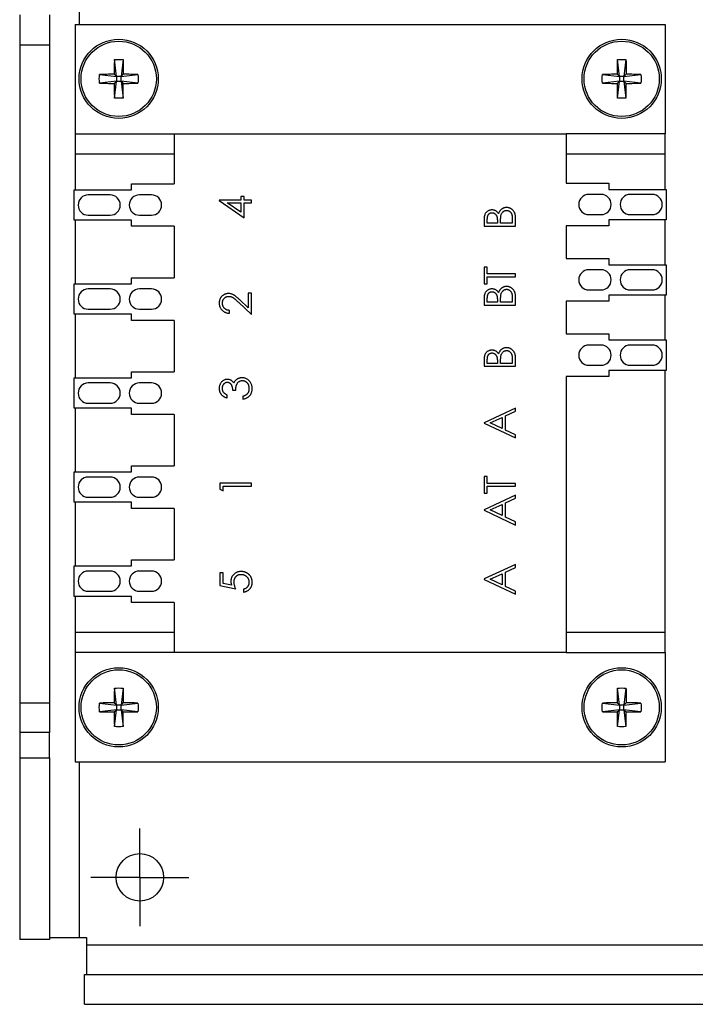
# Model space of a CAD drawing. Header units: inches. Extents: x 1 to 129, y 1 to 99.
# Tile 3 of 13: x 15.21 to 19.51, y 15.1 to 21.37. Entities that reach past the tile are written whole.
import ezdxf

# ---------------------------------------------------------------- set-up
doc = ezdxf.new("R2010")
doc.units = ezdxf.units.IN
doc.header["$LTSCALE"] = 4
doc.header["$MEASUREMENT"] = 0
doc.linetypes.add('CENTERX2', pattern=[0.8, 0.5, -0.1, 0.1, -0.1])
doc.layers.add('CENTER', color=40, linetype='CENTERX2')

# ---------------------------------------------------------------- blocks, each defined once
blk = doc.blocks.new('SW_CENTERMARKSYMBOL_3')
at = {"layer": 'CENTER', "color": 0}
for p, q in [((0, 0.16), (0, 0.3112)), ((0, 0), (0, 0.16)), ((-0.16, 0), (-0.3112, 0)), ((0, 0), (-0.16, 0)), ((0, 0), (0, -0.16)), ((0, 0), (0.16, 0)), ((0.16, 0), (0.3112, 0)), ((0, -0.16), (0, -0.3112))]:
    blk.add_line(p, q, dxfattribs=at)

msp = doc.modelspace()

# ---------------------------------------------------------------- linework, layer by layer
for p, q in [((15.5917, 22.9046), (15.5917, 21.3408)), ((15.2137, 21.4007), (15.2137, 21.2117)), ((15.4027, 21.4007), (15.4027, 21.2117)), ((15.5665, 21.3408), (19.3208, 21.3408)), ((15.5665, 21.3408), (15.5665, 20.6447)), ((19.3208, 21.3408), (19.3208, 20.6447)), ((15.2137, 21.2117), (15.4027, 21.2117)), ((15.2137, 21.2117), (15.2137, 17.0228)), ((15.4027, 21.2117), (15.4027, 17.0228)), ((15.829, 21.009), (15.8162, 21.1171)), ((15.8711, 21.1171), (15.8583, 21.009)), ((19.029, 21.009), (19.0162, 21.1171)), ((19.0711, 21.1171), (19.0583, 21.009)), ((15.721, 21.0218), (15.829, 21.009)), ((15.8146, 21.0235), (15.829, 21.009)), ((15.829, 21.009), (15.829, 20.9797)), ((15.8583, 21.009), (15.829, 21.009)), ((15.8583, 21.009), (15.8728, 21.0235)), ((15.8583, 21.009), (15.9664, 21.0218)), ((15.8583, 20.9797), (15.8583, 21.009)), ((18.921, 21.0218), (19.029, 21.009)), ((19.0146, 21.0235), (19.029, 21.009)), ((19.029, 21.009), (19.029, 20.9797)), ((19.0583, 21.009), (19.029, 21.009)), ((19.0583, 21.009), (19.0728, 21.0235)), ((19.0583, 21.009), (19.1664, 21.0218)), ((19.0583, 20.9797), (19.0583, 21.009)), ((15.829, 20.9797), (15.721, 20.9669)), ((15.8146, 20.9653), (15.829, 20.9797)), ((15.8162, 20.8717), (15.829, 20.9797)), ((15.829, 20.9797), (15.8583, 20.9797)), ((15.8583, 20.9797), (15.8728, 20.9653)), ((15.9664, 20.9669), (15.8583, 20.9797)), ((15.8583, 20.9797), (15.8711, 20.8717)), ((19.029, 20.9797), (18.921, 20.9669)), ((19.0146, 20.9653), (19.029, 20.9797)), ((19.0162, 20.8717), (19.029, 20.9797)), ((19.029, 20.9797), (19.0583, 20.9797)), ((19.0583, 20.9797), (19.0728, 20.9653)), ((19.1664, 20.9669), (19.0583, 20.9797)), ((19.0583, 20.9797), (19.0711, 20.8717)), ((15.5665, 20.6447), (15.5665, 20.5156)), ((15.5665, 20.6447), (16.1964, 20.6447)), ((16.1964, 20.6447), (16.1964, 20.5156)), ((16.1964, 20.6447), (18.6909, 20.6447)), ((18.6909, 20.6447), (18.6909, 20.5156)), ((19.3208, 20.6447), (18.6909, 20.6447)), ((19.3208, 20.5156), (19.3208, 20.6447)), ((16.1964, 20.5156), (15.5665, 20.5156)), ((15.5665, 20.5156), (15.5665, 20.2879)), ((16.1964, 20.5156), (16.1964, 20.3266)), ((19.3208, 20.5156), (18.6909, 20.5156)), ((18.6909, 20.5156), (18.6909, 20.3298)), ((19.3208, 20.291), (19.3208, 20.5156)), ((15.9256, 20.2879), (15.9256, 20.3266)), ((15.9256, 20.3266), (16.1964, 20.3266)), ((18.6909, 20.3298), (18.9618, 20.3298)), ((18.9618, 20.3298), (18.9618, 20.291)), ((15.5607, 20.0945), (15.5607, 20.2879)), ((15.5607, 20.2879), (15.9256, 20.2879)), ((15.7891, 20.2556), (15.6499, 20.2556)), ((16.0525, 20.2556), (15.975, 20.2556)), ((16.6213, 20.2459), (16.6213, 20.2229)), ((16.6419, 20.2459), (16.6213, 20.2459)), ((16.6419, 20.2229), (16.6419, 20.2459)), ((18.9123, 20.2587), (18.8349, 20.2587)), ((18.9618, 20.291), (19.3266, 20.291)), ((19.2374, 20.2587), (19.0982, 20.2587)), ((19.3266, 20.291), (19.3266, 20.0977)), ((16.4829, 20.2229), (16.4829, 20.2192)), ((16.6213, 20.2229), (16.4829, 20.2229)), ((16.4829, 20.2192), (16.6419, 20.11)), ((16.6213, 20.1453), (16.5345, 20.2049)), ((16.5345, 20.2049), (16.6213, 20.2049)), ((16.6213, 20.2049), (16.6213, 20.1453)), ((16.688, 20.2229), (16.6419, 20.2229)), ((16.6419, 20.11), (16.6419, 20.2049)), ((16.6419, 20.2049), (16.688, 20.2049)), ((16.688, 20.2049), (16.688, 20.2229)), ((15.6499, 20.1268), (15.7891, 20.1268)), ((15.975, 20.1268), (16.0525, 20.1268)), ((18.8349, 20.13), (18.9123, 20.13)), ((19.0982, 20.13), (19.2374, 20.13)), ((15.9256, 20.0945), (15.5607, 20.0945)), ((15.5665, 20.0945), (15.5665, 19.6895)), ((15.9256, 20.0558), (15.9256, 20.0945)), ((16.1964, 20.0558), (15.9256, 20.0558)), ((16.1964, 20.0558), (16.1964, 19.7282)), ((18.1683, 20.0965), (18.1683, 20.0575)), ((18.1683, 20.0575), (18.3683, 20.0575)), ((18.1888, 20.0754), (18.1888, 20.0998)), ((18.2529, 20.0754), (18.1888, 20.0754)), ((18.2529, 20.0875), (18.2529, 20.0754)), ((18.2734, 20.0754), (18.2734, 20.0873)), ((18.3478, 20.0754), (18.2734, 20.0754)), ((18.3478, 20.101), (18.3478, 20.0754)), ((18.3683, 20.0575), (18.3683, 20.1116)), ((18.6909, 20.0589), (18.6909, 19.8504)), ((18.9618, 20.0589), (18.6909, 20.0589)), ((18.9618, 20.0977), (18.9618, 20.0589)), ((19.3266, 20.0977), (18.9618, 20.0977)), ((19.3208, 19.8117), (19.3208, 20.0977)), ((18.6909, 19.8504), (18.9618, 19.8504)), ((18.9618, 19.8504), (18.9618, 19.8117)), ((18.9618, 19.8117), (19.3266, 19.8117)), ((19.3266, 19.8117), (19.3266, 19.6183)), ((18.1683, 19.796), (18.1683, 19.6908)), ((18.1888, 19.796), (18.1683, 19.796)), ((18.1888, 19.7524), (18.1888, 19.796)), ((18.3683, 19.7524), (18.1888, 19.7524)), ((18.3683, 19.7344), (18.3683, 19.7524)), ((18.9123, 19.7794), (18.8349, 19.7794)), ((19.2374, 19.7794), (19.0982, 19.7794)), ((15.5607, 19.4961), (15.5607, 19.6895)), ((15.5607, 19.6895), (15.9256, 19.6895)), ((15.9256, 19.6895), (15.9256, 19.7282)), ((15.9256, 19.7282), (16.1964, 19.7282)), ((18.1683, 19.6908), (18.1888, 19.6908)), ((18.1888, 19.6908), (18.1888, 19.7344)), ((18.1888, 19.7344), (18.3683, 19.7344)), ((15.7891, 19.6572), (15.6499, 19.6572)), ((16.0525, 19.6572), (15.975, 19.6572)), ((16.6675, 19.6305), (16.6675, 19.5375)), ((16.688, 19.6305), (16.6675, 19.6305)), ((16.688, 19.4947), (16.688, 19.6305)), ((18.8349, 19.6506), (18.9123, 19.6506)), ((18.9618, 19.6183), (18.9618, 19.5796)), ((19.3266, 19.6183), (18.9618, 19.6183)), ((19.0982, 19.6506), (19.2374, 19.6506)), ((19.3208, 19.3323), (19.3208, 19.6183)), ((16.6052, 19.5722), (16.688, 19.4947)), ((16.6675, 19.5375), (16.6141, 19.5875)), ((18.1683, 19.594), (18.1683, 19.5549)), ((18.1683, 19.5549), (18.3683, 19.5549)), ((18.1888, 19.5729), (18.1888, 19.5972)), ((18.2529, 19.5729), (18.1888, 19.5729)), ((18.2529, 19.5849), (18.2529, 19.5729)), ((18.2734, 19.5729), (18.2734, 19.5848)), ((18.3478, 19.5729), (18.2734, 19.5729)), ((18.3478, 19.5984), (18.3478, 19.5729)), ((18.3683, 19.5549), (18.3683, 19.609)), ((18.6909, 19.5796), (18.6909, 19.371)), ((18.9618, 19.5796), (18.6909, 19.5796)), ((15.9256, 19.4961), (15.5607, 19.4961)), ((15.5665, 19.4961), (15.5665, 19.091)), ((15.6499, 19.5284), (15.7891, 19.5284)), ((15.9256, 19.4573), (15.9256, 19.4961)), ((15.975, 19.5284), (16.0525, 19.5284)), ((16.5496, 19.5023), (16.5496, 19.5203)), ((16.1964, 19.4573), (15.9256, 19.4573)), ((16.1964, 19.4573), (16.1964, 19.1298)), ((18.6909, 19.371), (18.9618, 19.371)), ((18.9618, 19.371), (18.9618, 19.3323)), ((18.9123, 19.3), (18.8349, 19.3)), ((18.9618, 19.3323), (19.3266, 19.3323)), ((19.2374, 19.3), (19.0982, 19.3)), ((19.3266, 19.3323), (19.3266, 19.1389)), ((18.1683, 19.2042), (18.1683, 19.1652)), ((18.1888, 19.1831), (18.1888, 19.2075)), ((18.2529, 19.1831), (18.1888, 19.1831)), ((18.2529, 19.1952), (18.2529, 19.1831)), ((18.2734, 19.1831), (18.2734, 19.195)), ((18.3478, 19.1831), (18.2734, 19.1831)), ((18.3478, 19.2087), (18.3478, 19.1831)), ((18.3683, 19.1652), (18.3683, 19.2193)), ((15.9256, 19.091), (15.9256, 19.1298)), ((15.9256, 19.1298), (16.1964, 19.1298)), ((18.1683, 19.1652), (18.3683, 19.1652)), ((18.8349, 19.1712), (18.9123, 19.1712)), ((18.9618, 19.1389), (18.9618, 19.1002)), ((19.3266, 19.1389), (18.9618, 19.1389)), ((19.0982, 19.1712), (19.2374, 19.1712)), ((19.3208, 17.4731), (19.3208, 19.1389)), ((15.5607, 18.8977), (15.5607, 19.091)), ((15.5607, 19.091), (15.9256, 19.091)), ((15.7891, 19.0587), (15.6499, 19.0587)), ((16.0525, 19.0587), (15.975, 19.0587)), ((18.6909, 19.1002), (18.6909, 17.4731)), ((18.9618, 19.1002), (18.6909, 19.1002)), ((16.5675, 19.0126), (16.588, 19.0126)), ((15.6499, 18.93), (15.7891, 18.93)), ((15.975, 18.93), (16.0525, 18.93)), ((16.5342, 18.9639), (16.5342, 18.9818)), ((16.6342, 18.9741), (16.6342, 18.9562)), ((15.9256, 18.8977), (15.5607, 18.8977)), ((15.5665, 18.8977), (15.5665, 18.4926)), ((15.9256, 18.8589), (15.9256, 18.8977)), ((18.3683, 18.8985), (18.1683, 18.8062)), ((18.3042, 18.8494), (18.3683, 18.879)), ((18.3683, 18.879), (18.3683, 18.8985)), ((16.1964, 18.8589), (15.9256, 18.8589)), ((16.1964, 18.8589), (16.1964, 18.5314)), ((18.1683, 18.8062), (18.1683, 18.8036)), ((18.1683, 18.8036), (18.3683, 18.7088)), ((18.2073, 18.8047), (18.2837, 18.84)), ((18.2837, 18.7685), (18.2073, 18.8047)), ((18.2837, 18.84), (18.2837, 18.7685)), ((18.3042, 18.7588), (18.3042, 18.8494)), ((18.3683, 18.7284), (18.3042, 18.7588)), ((18.3683, 18.7088), (18.3683, 18.7284)), ((15.5607, 18.2992), (15.5607, 18.4926)), ((15.5607, 18.4926), (15.9256, 18.4926)), ((15.9256, 18.4926), (15.9256, 18.5314)), ((15.9256, 18.5314), (16.1964, 18.5314)), ((15.7891, 18.4603), (15.6499, 18.4603)), ((16.0525, 18.4603), (15.975, 18.4603)), ((18.1683, 18.4626), (18.1683, 18.3575)), ((18.1888, 18.4626), (18.1683, 18.4626)), ((18.1888, 18.419), (18.1888, 18.4626)), ((16.488, 18.4203), (16.488, 18.3833)), ((16.688, 18.4203), (16.488, 18.4203)), ((16.488, 18.3833), (16.5085, 18.3716)), ((16.5085, 18.3716), (16.5085, 18.4023)), ((16.5085, 18.4023), (16.688, 18.4023)), ((16.688, 18.4023), (16.688, 18.4203)), ((18.3683, 18.419), (18.1888, 18.419)), ((18.1888, 18.3575), (18.1888, 18.4011)), ((18.1888, 18.4011), (18.3683, 18.4011)), ((18.3683, 18.4011), (18.3683, 18.419)), ((15.9256, 18.2992), (15.5607, 18.2992)), ((15.5665, 18.2992), (15.5665, 17.8942)), ((15.6499, 18.3316), (15.7891, 18.3316)), ((15.9256, 18.2605), (15.9256, 18.2992)), ((15.975, 18.3316), (16.0525, 18.3316)), ((18.1683, 18.3575), (18.1888, 18.3575)), ((18.3683, 18.3447), (18.1683, 18.2524)), ((18.3042, 18.2956), (18.3683, 18.3252)), ((18.3683, 18.3252), (18.3683, 18.3447)), ((16.1964, 18.2605), (15.9256, 18.2605)), ((16.1964, 18.2605), (16.1964, 17.9329)), ((18.1683, 18.2524), (18.1683, 18.2498)), ((18.1683, 18.2498), (18.3683, 18.1549)), ((18.2073, 18.2509), (18.2837, 18.2861)), ((18.2837, 18.2147), (18.2073, 18.2509)), ((18.2837, 18.2861), (18.2837, 18.2147)), ((18.3042, 18.2049), (18.3042, 18.2956)), ((18.3683, 18.1745), (18.3042, 18.2049)), ((18.3683, 18.1549), (18.3683, 18.1745)), ((15.9256, 17.8942), (15.9256, 17.9329)), ((15.9256, 17.9329), (16.1964, 17.9329)), ((15.5607, 17.7008), (15.5607, 17.8942)), ((15.5607, 17.8942), (15.9256, 17.8942)), ((15.7891, 17.8619), (15.6499, 17.8619)), ((16.0525, 17.8619), (15.975, 17.8619)), ((18.3683, 17.9036), (18.1683, 17.8113)), ((18.3042, 17.8546), (18.3683, 17.8841)), ((18.3683, 17.8841), (18.3683, 17.9036)), ((16.488, 17.8511), (16.488, 17.769)), ((16.5085, 17.8511), (16.488, 17.8511)), ((16.5085, 17.783), (16.5085, 17.8511)), ((18.1683, 17.8113), (18.1683, 17.8088)), ((18.1683, 17.8088), (18.3683, 17.7139)), ((18.2073, 17.8099), (18.2837, 17.8451)), ((18.2837, 17.7736), (18.2073, 17.8099)), ((18.2837, 17.8451), (18.2837, 17.7736)), ((18.3042, 17.7639), (18.3042, 17.8546)), ((16.488, 17.769), (16.588, 17.7485)), ((16.5611, 17.7723), (16.5085, 17.783)), ((16.6367, 17.7459), (16.6367, 17.728)), ((18.3683, 17.7335), (18.3042, 17.7639)), ((18.3683, 17.7139), (18.3683, 17.7335)), ((15.9256, 17.7008), (15.5607, 17.7008)), ((15.5665, 17.7008), (15.5665, 17.4731)), ((15.6499, 17.7331), (15.7891, 17.7331)), ((15.9256, 17.6621), (15.9256, 17.7008)), ((15.975, 17.7331), (16.0525, 17.7331)), ((16.1964, 17.6621), (15.9256, 17.6621)), ((16.1964, 17.6621), (16.1964, 17.4731)), ((15.5665, 17.4731), (15.5665, 17.344)), ((15.5665, 17.4731), (16.1964, 17.4731)), ((16.1964, 17.4731), (16.1964, 17.344)), ((18.6909, 17.4731), (18.6909, 17.344)), ((18.6909, 17.4731), (19.3208, 17.4731)), ((19.3208, 17.344), (19.3208, 17.4731)), ((16.1964, 17.344), (15.5665, 17.344)), ((15.5665, 17.344), (15.5665, 16.6479)), ((18.6909, 17.344), (16.1964, 17.344)), ((18.6909, 17.344), (19.3208, 17.344)), ((19.3208, 17.344), (19.3208, 16.6479)), ((15.829, 17.009), (15.8162, 17.1171)), ((15.8711, 17.1171), (15.8583, 17.009)), ((19.029, 17.009), (19.0162, 17.1171)), ((19.0711, 17.1171), (19.0583, 17.009)), ((15.2137, 17.0228), (15.4027, 17.0228)), ((15.2137, 17.0228), (15.2137, 16.8338)), ((15.4027, 17.0228), (15.4027, 16.8338)), ((15.721, 17.0218), (15.829, 17.009)), ((15.8146, 17.0235), (15.829, 17.009)), ((15.829, 17.009), (15.829, 16.9797)), ((15.8583, 17.009), (15.829, 17.009)), ((15.8583, 17.009), (15.8728, 17.0235)), ((15.8583, 17.009), (15.9664, 17.0218)), ((15.8583, 16.9797), (15.8583, 17.009)), ((18.921, 17.0218), (19.029, 17.009)), ((19.0146, 17.0235), (19.029, 17.009)), ((19.029, 17.009), (19.029, 16.9797)), ((19.0583, 17.009), (19.029, 17.009)), ((19.0583, 17.009), (19.0728, 17.0235)), ((19.0583, 17.009), (19.1664, 17.0218)), ((19.0583, 16.9797), (19.0583, 17.009)), ((15.829, 16.9797), (15.721, 16.9669)), ((15.8146, 16.9653), (15.829, 16.9797)), ((15.8162, 16.8717), (15.829, 16.9797)), ((15.829, 16.9797), (15.8583, 16.9797)), ((15.8583, 16.9797), (15.8728, 16.9653)), ((15.9664, 16.9669), (15.8583, 16.9797)), ((15.8583, 16.9797), (15.8711, 16.8717)), ((19.029, 16.9797), (18.921, 16.9669)), ((19.0146, 16.9653), (19.029, 16.9797)), ((19.0162, 16.8717), (19.029, 16.9797)), ((19.029, 16.9797), (19.0583, 16.9797)), ((19.0583, 16.9797), (19.0728, 16.9653)), ((19.1664, 16.9669), (19.0583, 16.9797)), ((19.0583, 16.9797), (19.0711, 16.8717)), ((15.4027, 16.8338), (15.2137, 16.8338)), ((15.2137, 16.8338), (15.2137, 16.6738)), ((15.4027, 16.6738), (15.4027, 16.8338)), ((15.2137, 16.6738), (15.2137, 15.5163)), ((15.2137, 16.6738), (15.4027, 16.6738)), ((15.4027, 16.6738), (15.4027, 15.5163)), ((15.5665, 16.6479), (19.3208, 16.6479)), ((15.5917, 16.6479), (15.5917, 15.5298)), ((15.4027, 15.5163), (15.2137, 15.5163)), ((15.4027, 15.5298), (15.5917, 15.5298)), ((15.5917, 15.5298), (15.6389, 15.5298)), ((15.6389, 15.5298), (15.6389, 15.4825)), ((15.6389, 15.4825), (15.6389, 15.2936)), ((15.6389, 15.4825), (26.4137, 15.4825)), ((15.6254, 15.1046), (15.6254, 15.2936)), ((15.6254, 15.2936), (26.4137, 15.2936)), ((15.6254, 15.1046), (26.4137, 15.1046))]:
    msp.add_line(p, q)
for centre, radius in [((15.8437, 20.9944), 0.252), ((19.0437, 20.9944), 0.252), ((15.8437, 20.9944), 0.2394), ((19.0437, 20.9944), 0.2394), ((15.8437, 16.9944), 0.252), ((15.8437, 16.9944), 0.2394), ((19.0437, 16.9944), 0.252), ((19.0437, 16.9944), 0.2394), ((15.9779, 15.9125), 0.1512)]:
    msp.add_circle(centre, radius)
for centre, start, end in [((15.6499, 20.1912), 90, 270), ((15.7891, 20.1912), 270, 90), ((15.975, 20.1912), 90, 270), ((16.0525, 20.1912), 270, 90), ((18.8349, 20.1944), 90, 270), ((18.9123, 20.1944), 270, 90), ((19.0982, 20.1944), 90, 270), ((19.2374, 20.1944), 270, 90), ((18.8349, 19.715), 90, 270), ((18.9123, 19.715), 270, 90), ((19.0982, 19.715), 90, 270), ((19.2374, 19.715), 270, 90), ((15.6499, 19.5928), 90, 270), ((15.7891, 19.5928), 270, 90), ((15.975, 19.5928), 90, 270), ((16.0525, 19.5928), 270, 90), ((18.8349, 19.2356), 90, 270), ((18.9123, 19.2356), 270, 90), ((19.0982, 19.2356), 90, 270), ((19.2374, 19.2356), 270, 90), ((15.6499, 18.9944), 90, 270), ((15.7891, 18.9944), 270, 90), ((15.975, 18.9944), 90, 270), ((16.0525, 18.9944), 270, 90), ((15.6499, 18.3959), 90, 270), ((15.7891, 18.3959), 270, 90), ((15.975, 18.3959), 90, 270), ((16.0525, 18.3959), 270, 90), ((15.6499, 17.7975), 90, 270), ((15.7891, 17.7975), 270, 90), ((15.975, 17.7975), 90, 270), ((16.0525, 17.7975), 270, 90)]:
    msp.add_arc(centre, 0.0644, start, end)
for points in [[(15.8162, 21.1171), (15.8153, 21.0865), (15.8148, 21.0553), (15.8146, 21.0235)], [(15.8162, 21.1171), (15.8345, 21.1179), (15.8528, 21.1179), (15.8711, 21.1171)], [(15.8711, 21.1171), (15.872, 21.0865), (15.8725, 21.0553), (15.8728, 21.0235)], [(19.0162, 21.1171), (19.0153, 21.0865), (19.0148, 21.0553), (19.0146, 21.0235)], [(19.0162, 21.1171), (19.0345, 21.1179), (19.0528, 21.1179), (19.0711, 21.1171)], [(19.0711, 21.1171), (19.072, 21.0865), (19.0725, 21.0553), (19.0728, 21.0235)], [(15.721, 20.9669), (15.7201, 20.9852), (15.7201, 21.0035), (15.721, 21.0218)], [(15.8146, 21.0235), (15.7827, 21.0232), (15.7515, 21.0227), (15.721, 21.0218)], [(15.9664, 21.0218), (15.9359, 21.0227), (15.9047, 21.0232), (15.8728, 21.0235)], [(15.9664, 21.0218), (15.9672, 21.0035), (15.9672, 20.9852), (15.9664, 20.9669)], [(18.921, 20.9669), (18.9201, 20.9852), (18.9201, 21.0035), (18.921, 21.0218)], [(19.0146, 21.0235), (18.9827, 21.0232), (18.9515, 21.0227), (18.921, 21.0218)], [(19.1664, 21.0218), (19.1359, 21.0227), (19.1047, 21.0232), (19.0728, 21.0235)], [(19.1664, 21.0218), (19.1672, 21.0035), (19.1672, 20.9852), (19.1664, 20.9669)], [(15.721, 20.9669), (15.7515, 20.966), (15.7827, 20.9655), (15.8146, 20.9653)], [(15.8146, 20.9653), (15.8148, 20.9334), (15.8153, 20.9022), (15.8162, 20.8717)], [(15.8711, 20.8717), (15.872, 20.9022), (15.8725, 20.9334), (15.8728, 20.9653)], [(15.8728, 20.9653), (15.9047, 20.9655), (15.9359, 20.966), (15.9664, 20.9669)], [(18.921, 20.9669), (18.9515, 20.966), (18.9827, 20.9655), (19.0146, 20.9653)], [(19.0146, 20.9653), (19.0148, 20.9334), (19.0153, 20.9022), (19.0162, 20.8717)], [(19.0711, 20.8717), (19.072, 20.9022), (19.0725, 20.9334), (19.0728, 20.9653)], [(19.0728, 20.9653), (19.1047, 20.9655), (19.1359, 20.966), (19.1664, 20.9669)], [(15.8711, 20.8717), (15.8528, 20.8708), (15.8345, 20.8708), (15.8162, 20.8717)], [(19.0711, 20.8717), (19.0528, 20.8708), (19.0345, 20.8708), (19.0162, 20.8717)], [(15.8162, 17.1171), (15.8153, 17.0865), (15.8148, 17.0553), (15.8146, 17.0235)], [(15.8162, 17.1171), (15.8345, 17.1179), (15.8528, 17.1179), (15.8711, 17.1171)], [(15.8711, 17.1171), (15.872, 17.0865), (15.8725, 17.0553), (15.8728, 17.0235)], [(19.0162, 17.1171), (19.0153, 17.0865), (19.0148, 17.0553), (19.0146, 17.0235)], [(19.0162, 17.1171), (19.0345, 17.1179), (19.0528, 17.1179), (19.0711, 17.1171)], [(19.0711, 17.1171), (19.072, 17.0865), (19.0725, 17.0553), (19.0728, 17.0235)], [(15.721, 16.9669), (15.7201, 16.9852), (15.7201, 17.0035), (15.721, 17.0218)], [(15.8146, 17.0235), (15.7827, 17.0232), (15.7515, 17.0227), (15.721, 17.0218)], [(15.9664, 17.0218), (15.9359, 17.0227), (15.9047, 17.0232), (15.8728, 17.0235)], [(15.9664, 17.0218), (15.9672, 17.0035), (15.9672, 16.9852), (15.9664, 16.9669)], [(18.921, 16.9669), (18.9201, 16.9852), (18.9201, 17.0035), (18.921, 17.0218)], [(19.0146, 17.0235), (18.9827, 17.0232), (18.9515, 17.0227), (18.921, 17.0218)], [(19.1664, 17.0218), (19.1359, 17.0227), (19.1047, 17.0232), (19.0728, 17.0235)], [(19.1664, 17.0218), (19.1672, 17.0035), (19.1672, 16.9852), (19.1664, 16.9669)], [(15.721, 16.9669), (15.7515, 16.966), (15.7827, 16.9655), (15.8146, 16.9653)], [(15.8146, 16.9653), (15.8148, 16.9334), (15.8153, 16.9022), (15.8162, 16.8717)], [(15.8711, 16.8717), (15.872, 16.9022), (15.8725, 16.9334), (15.8728, 16.9653)], [(15.8728, 16.9653), (15.9047, 16.9655), (15.9359, 16.966), (15.9664, 16.9669)], [(18.921, 16.9669), (18.9515, 16.966), (18.9827, 16.9655), (19.0146, 16.9653)], [(19.0146, 16.9653), (19.0148, 16.9334), (19.0153, 16.9022), (19.0162, 16.8717)], [(19.0711, 16.8717), (19.072, 16.9022), (19.0725, 16.9334), (19.0728, 16.9653)], [(19.0728, 16.9653), (19.1047, 16.9655), (19.1359, 16.966), (19.1664, 16.9669)], [(15.8711, 16.8717), (15.8528, 16.8708), (15.8345, 16.8708), (15.8162, 16.8717)], [(19.0711, 16.8717), (19.0528, 16.8708), (19.0345, 16.8708), (19.0162, 16.8717)]]:
    msp.add_open_spline(points, degree=3)
for points, knots in [([(18.2178, 20.1601), (18.2155, 20.16), (18.2108, 20.1598), (18.204, 20.1584), (18.1975, 20.1561), (18.1915, 20.1529), (18.186, 20.1489), (18.1811, 20.1442), (18.1771, 20.1388), (18.1744, 20.1337), (18.1726, 20.1293), (18.1714, 20.1257), (18.1705, 20.1216), (18.1697, 20.1173), (18.169, 20.1126), (18.1686, 20.1075), (18.1683, 20.1021), (18.1683, 20.0984), (18.1683, 20.0965)], [0, 0, 0, 0, 0.077182, 0.152719, 0.226646, 0.301825, 0.376416, 0.449465, 0.522032, 0.596644, 0.635901, 0.678121, 0.723132, 0.771635, 0.82332, 0.878677, 0.937406, 1, 1, 1, 1]), ([(18.1888, 20.0998), (18.1888, 20.1016), (18.1889, 20.105), (18.1892, 20.11), (18.1899, 20.1146), (18.1907, 20.1188), (18.1918, 20.1226), (18.1931, 20.1261), (18.1947, 20.1292), (18.1966, 20.132), (18.1986, 20.1344), (18.2009, 20.1365), (18.2033, 20.1382), (18.2059, 20.1397), (18.2088, 20.1407), (18.2117, 20.1415), (18.2149, 20.142), (18.2171, 20.1421), (18.2182, 20.1421)], [0, 0, 0, 0, 0.09126, 0.176546, 0.255515, 0.32897, 0.397569, 0.460759, 0.520282, 0.5766, 0.630098, 0.682521, 0.733159, 0.78413, 0.835598, 0.888182, 0.942997, 1, 1, 1, 1]), ([(18.2604, 20.1369), (18.2592, 20.1387), (18.2568, 20.1423), (18.2526, 20.1471), (18.2478, 20.151), (18.2425, 20.1543), (18.2368, 20.1569), (18.2307, 20.1587), (18.2244, 20.1599), (18.22, 20.16), (18.2178, 20.1601)], [0, 0, 0, 0, 0.128234, 0.252451, 0.374261, 0.496377, 0.619448, 0.743419, 0.869431, 1, 1, 1, 1]), ([(18.2182, 20.1421), (18.2199, 20.1421), (18.2232, 20.1419), (18.228, 20.1407), (18.2326, 20.1388), (18.2369, 20.1361), (18.2408, 20.1329), (18.2441, 20.129), (18.247, 20.1246), (18.2488, 20.1205), (18.25, 20.1169), (18.2507, 20.1137), (18.2514, 20.1102), (18.252, 20.1064), (18.2523, 20.1022), (18.2527, 20.0976), (18.2528, 20.0927), (18.2529, 20.0893), (18.2529, 20.0875)], [0, 0, 0, 0, 0.068636, 0.135185, 0.202717, 0.27157, 0.341133, 0.410222, 0.481168, 0.55446, 0.594294, 0.638261, 0.68681, 0.7394, 0.797711, 0.8603, 0.927699, 1, 1, 1, 1]), ([(18.3115, 20.1754), (18.3096, 20.1754), (18.3058, 20.1753), (18.3002, 20.1745), (18.2949, 20.1731), (18.2898, 20.1712), (18.285, 20.1688), (18.2805, 20.1661), (18.2764, 20.1628), (18.2726, 20.1591), (18.2691, 20.1547), (18.2659, 20.1495), (18.2629, 20.1436), (18.2613, 20.1392), (18.2604, 20.1369)], [0, 0, 0, 0, 0.083354, 0.165113, 0.244471, 0.323858, 0.401709, 0.478603, 0.553616, 0.629777, 0.7097, 0.797086, 0.893943, 1, 1, 1, 1]), ([(18.2734, 20.0873), (18.2734, 20.0895), (18.2734, 20.0936), (18.2736, 20.0995), (18.2737, 20.105), (18.274, 20.1099), (18.2743, 20.1143), (18.2747, 20.1182), (18.2751, 20.1217), (18.2756, 20.1238), (18.2758, 20.1248)], [0, 0, 0, 0, 0.170715, 0.328655, 0.473823, 0.605269, 0.722943, 0.828047, 0.920694, 1, 1, 1, 1]), ([(18.2758, 20.1248), (18.2764, 20.1272), (18.2777, 20.1319), (18.2807, 20.1384), (18.2844, 20.1441), (18.2881, 20.1481), (18.2914, 20.1508), (18.294, 20.1526), (18.2966, 20.1541), (18.2994, 20.1554), (18.3023, 20.1563), (18.3053, 20.157), (18.3084, 20.1574), (18.3105, 20.1575), (18.3115, 20.1575)], [0, 0, 0, 0, 0.143309, 0.277421, 0.405171, 0.529268, 0.589902, 0.649129, 0.707867, 0.764857, 0.822497, 0.880398, 0.939713, 1, 1, 1, 1]), ([(18.3683, 20.1116), (18.3682, 20.114), (18.3682, 20.1186), (18.3673, 20.1254), (18.3661, 20.1318), (18.3643, 20.1378), (18.3619, 20.1434), (18.3591, 20.1487), (18.3557, 20.1536), (18.3519, 20.1582), (18.3477, 20.1622), (18.3432, 20.1657), (18.3385, 20.1687), (18.3335, 20.1712), (18.3283, 20.1731), (18.3229, 20.1745), (18.3173, 20.1753), (18.3135, 20.1754), (18.3115, 20.1754)], [0, 0, 0, 0, 0.074522, 0.145314, 0.213177, 0.278705, 0.342112, 0.404261, 0.466239, 0.52828, 0.589543, 0.648814, 0.707317, 0.764765, 0.82182, 0.879665, 0.93884, 1, 1, 1, 1]), ([(18.3115, 20.1575), (18.3132, 20.1574), (18.3166, 20.1573), (18.3215, 20.156), (18.3263, 20.154), (18.3307, 20.1512), (18.3349, 20.1478), (18.3384, 20.1437), (18.3414, 20.1392), (18.3434, 20.135), (18.3447, 20.1313), (18.3455, 20.1281), (18.3462, 20.1245), (18.3468, 20.1205), (18.3473, 20.1162), (18.3476, 20.1115), (18.3477, 20.1064), (18.3477, 20.1028), (18.3478, 20.101)], [0, 0, 0, 0, 0.066884, 0.133364, 0.200692, 0.271031, 0.342035, 0.412126, 0.483159, 0.556302, 0.59546, 0.639227, 0.687794, 0.740178, 0.798205, 0.860261, 0.927498, 1, 1, 1, 1]), ([(16.5423, 19.628), (16.5404, 19.6279), (16.5365, 19.6278), (16.5307, 19.627), (16.5252, 19.6257), (16.5198, 19.6239), (16.5147, 19.6215), (16.5098, 19.6186), (16.505, 19.6152), (16.5005, 19.6113), (16.4964, 19.6071), (16.4928, 19.6023), (16.4897, 19.5973), (16.4872, 19.592), (16.4853, 19.5863), (16.4839, 19.5804), (16.483, 19.5741), (16.4829, 19.5698), (16.4829, 19.5676)], [0, 0, 0, 0, 0.06271, 0.123347, 0.183401, 0.242828, 0.302097, 0.36242, 0.423725, 0.487032, 0.550491, 0.612709, 0.674265, 0.73617, 0.799211, 0.863483, 0.930525, 1, 1, 1, 1]), ([(16.6141, 19.5875), (16.612, 19.5894), (16.6081, 19.5931), (16.6023, 19.5984), (16.5968, 19.6031), (16.5916, 19.6074), (16.5868, 19.6112), (16.5823, 19.6145), (16.5781, 19.6173), (16.573, 19.6204), (16.5666, 19.6235), (16.5588, 19.6261), (16.5506, 19.6277), (16.5451, 19.6279), (16.5423, 19.628)], [0, 0, 0, 0, 0.09953, 0.192079, 0.277712, 0.357454, 0.429648, 0.495771, 0.555538, 0.608657, 0.707578, 0.804328, 0.901298, 1, 1, 1, 1]), ([(18.2178, 19.6575), (18.2155, 19.6574), (18.2108, 19.6573), (18.204, 19.6558), (18.1975, 19.6535), (18.1915, 19.6503), (18.186, 19.6463), (18.1811, 19.6416), (18.1771, 19.6362), (18.1744, 19.6312), (18.1726, 19.6268), (18.1714, 19.6231), (18.1705, 19.6191), (18.1697, 19.6147), (18.169, 19.61), (18.1686, 19.6049), (18.1683, 19.5996), (18.1683, 19.5959), (18.1683, 19.594)], [0, 0, 0, 0, 0.077182, 0.152719, 0.226646, 0.301825, 0.376416, 0.449465, 0.522032, 0.596644, 0.635901, 0.678121, 0.723132, 0.771635, 0.82332, 0.878677, 0.937406, 1, 1, 1, 1]), ([(18.1888, 19.5972), (18.1888, 19.599), (18.1889, 19.6025), (18.1892, 19.6074), (18.1899, 19.612), (18.1907, 19.6162), (18.1918, 19.6201), (18.1931, 19.6236), (18.1947, 19.6267), (18.1966, 19.6294), (18.1986, 19.6318), (18.2009, 19.6339), (18.2033, 19.6356), (18.2059, 19.6371), (18.2088, 19.6382), (18.2117, 19.639), (18.2149, 19.6395), (18.2171, 19.6395), (18.2182, 19.6395)], [0, 0, 0, 0, 0.09126, 0.176546, 0.255515, 0.32897, 0.397569, 0.460759, 0.520282, 0.5766, 0.630098, 0.682521, 0.733159, 0.78413, 0.835598, 0.888182, 0.942997, 1, 1, 1, 1]), ([(18.2604, 19.6344), (18.2592, 19.6362), (18.2568, 19.6397), (18.2526, 19.6445), (18.2478, 19.6484), (18.2425, 19.6517), (18.2368, 19.6543), (18.2307, 19.6561), (18.2244, 19.6573), (18.22, 19.6574), (18.2178, 19.6575)], [0, 0, 0, 0, 0.128234, 0.252451, 0.374261, 0.496377, 0.619448, 0.743419, 0.869431, 1, 1, 1, 1]), ([(18.2182, 19.6395), (18.2199, 19.6395), (18.2232, 19.6394), (18.228, 19.6381), (18.2326, 19.6363), (18.2369, 19.6336), (18.2408, 19.6303), (18.2441, 19.6264), (18.247, 19.6221), (18.2488, 19.6179), (18.25, 19.6143), (18.2507, 19.6112), (18.2514, 19.6077), (18.252, 19.6038), (18.2523, 19.5996), (18.2527, 19.595), (18.2528, 19.5901), (18.2529, 19.5867), (18.2529, 19.5849)], [0, 0, 0, 0, 0.068636, 0.135185, 0.202717, 0.27157, 0.341133, 0.410222, 0.481168, 0.55446, 0.594294, 0.638261, 0.68681, 0.7394, 0.797711, 0.8603, 0.927699, 1, 1, 1, 1]), ([(18.3115, 19.6729), (18.3096, 19.6728), (18.3058, 19.6727), (18.3002, 19.6719), (18.2949, 19.6705), (18.2898, 19.6687), (18.285, 19.6663), (18.2805, 19.6635), (18.2764, 19.6602), (18.2726, 19.6565), (18.2691, 19.6521), (18.2659, 19.647), (18.2629, 19.641), (18.2613, 19.6366), (18.2604, 19.6344)], [0, 0, 0, 0, 0.083354, 0.165113, 0.244471, 0.323858, 0.401709, 0.478603, 0.553616, 0.629777, 0.7097, 0.797086, 0.893943, 1, 1, 1, 1]), ([(18.2734, 19.5848), (18.2734, 19.5869), (18.2734, 19.591), (18.2736, 19.597), (18.2737, 19.6024), (18.274, 19.6073), (18.2743, 19.6117), (18.2747, 19.6157), (18.2751, 19.6191), (18.2756, 19.6212), (18.2758, 19.6222)], [0, 0, 0, 0, 0.170715, 0.328655, 0.473823, 0.605269, 0.722943, 0.828047, 0.920694, 1, 1, 1, 1]), ([(18.2758, 19.6222), (18.2764, 19.6246), (18.2777, 19.6293), (18.2807, 19.6358), (18.2844, 19.6415), (18.2881, 19.6455), (18.2914, 19.6483), (18.294, 19.65), (18.2966, 19.6515), (18.2994, 19.6528), (18.3023, 19.6537), (18.3053, 19.6544), (18.3084, 19.6549), (18.3105, 19.6549), (18.3115, 19.6549)], [0, 0, 0, 0, 0.143309, 0.277421, 0.405171, 0.529268, 0.589902, 0.649129, 0.707867, 0.764857, 0.822497, 0.880398, 0.939713, 1, 1, 1, 1]), ([(18.3683, 19.609), (18.3682, 19.6114), (18.3682, 19.616), (18.3673, 19.6228), (18.3661, 19.6292), (18.3643, 19.6352), (18.3619, 19.6409), (18.3591, 19.6462), (18.3557, 19.6511), (18.3519, 19.6556), (18.3477, 19.6596), (18.3432, 19.6632), (18.3385, 19.6662), (18.3335, 19.6686), (18.3283, 19.6705), (18.3229, 19.6719), (18.3173, 19.6727), (18.3135, 19.6728), (18.3115, 19.6729)], [0, 0, 0, 0, 0.074522, 0.145314, 0.213177, 0.278705, 0.342112, 0.404261, 0.466239, 0.52828, 0.589543, 0.648814, 0.707317, 0.764765, 0.82182, 0.879665, 0.93884, 1, 1, 1, 1]), ([(18.3115, 19.6549), (18.3132, 19.6549), (18.3166, 19.6547), (18.3215, 19.6534), (18.3263, 19.6514), (18.3307, 19.6486), (18.3349, 19.6452), (18.3384, 19.6412), (18.3414, 19.6366), (18.3434, 19.6324), (18.3447, 19.6287), (18.3455, 19.6255), (18.3462, 19.6219), (18.3468, 19.6179), (18.3473, 19.6136), (18.3476, 19.6089), (18.3477, 19.6038), (18.3477, 19.6003), (18.3478, 19.5984)], [0, 0, 0, 0, 0.066884, 0.133364, 0.200692, 0.271031, 0.342035, 0.412126, 0.483159, 0.556302, 0.59546, 0.639227, 0.687794, 0.740178, 0.798205, 0.860261, 0.927498, 1, 1, 1, 1]), ([(16.4829, 19.5676), (16.4829, 19.5653), (16.483, 19.5609), (16.4839, 19.5545), (16.4854, 19.5483), (16.4875, 19.5424), (16.4901, 19.5368), (16.4934, 19.5315), (16.4972, 19.5264), (16.5016, 19.5216), (16.5064, 19.5173), (16.5116, 19.5134), (16.5171, 19.5102), (16.523, 19.5075), (16.5292, 19.5053), (16.5357, 19.5038), (16.5425, 19.5027), (16.5472, 19.5025), (16.5496, 19.5023)], [0, 0, 0, 0, 0.06445, 0.126725, 0.187421, 0.247417, 0.306749, 0.366595, 0.427749, 0.490235, 0.553031, 0.614805, 0.676505, 0.738096, 0.801021, 0.864897, 0.931209, 1, 1, 1, 1]), ([(16.5034, 19.5666), (16.5034, 19.5681), (16.5035, 19.5711), (16.5041, 19.5754), (16.505, 19.5795), (16.5063, 19.5835), (16.508, 19.5873), (16.5101, 19.5909), (16.5125, 19.5943), (16.5153, 19.5975), (16.5184, 19.6004), (16.5216, 19.603), (16.525, 19.6052), (16.5285, 19.607), (16.5321, 19.6083), (16.5359, 19.6093), (16.5399, 19.6099), (16.5426, 19.61), (16.5439, 19.61)], [0, 0, 0, 0, 0.068027, 0.133505, 0.19695, 0.26027, 0.322741, 0.384982, 0.448465, 0.513424, 0.578224, 0.640011, 0.700094, 0.760067, 0.819012, 0.877878, 0.938035, 1, 1, 1, 1]), ([(16.5496, 19.5203), (16.5478, 19.5205), (16.5443, 19.5208), (16.5393, 19.5218), (16.5345, 19.523), (16.5301, 19.5247), (16.526, 19.5267), (16.5222, 19.529), (16.5186, 19.5317), (16.5155, 19.5347), (16.5127, 19.538), (16.5102, 19.5415), (16.5081, 19.5452), (16.5064, 19.5491), (16.505, 19.5532), (16.5041, 19.5575), (16.5035, 19.562), (16.5034, 19.5651), (16.5034, 19.5666)], [0, 0, 0, 0, 0.073648, 0.143686, 0.210962, 0.275557, 0.338064, 0.399311, 0.4594, 0.51934, 0.579024, 0.637809, 0.695959, 0.754122, 0.813113, 0.873453, 0.935561, 1, 1, 1, 1]), ([(16.5439, 19.61), (16.5461, 19.61), (16.5504, 19.6098), (16.5568, 19.6084), (16.563, 19.6061), (16.5681, 19.6035), (16.5722, 19.6008), (16.5758, 19.5983), (16.5797, 19.5951), (16.5841, 19.5916), (16.5888, 19.5875), (16.594, 19.5829), (16.5995, 19.5777), (16.6033, 19.5741), (16.6052, 19.5722)], [0, 0, 0, 0, 0.088014, 0.174976, 0.2638, 0.355443, 0.406413, 0.465519, 0.533076, 0.609353, 0.693899, 0.787171, 0.889197, 1, 1, 1, 1]), ([(18.2178, 19.2678), (18.2155, 19.2677), (18.2108, 19.2675), (18.204, 19.2661), (18.1975, 19.2638), (18.1915, 19.2606), (18.186, 19.2566), (18.1811, 19.2519), (18.1771, 19.2465), (18.1744, 19.2414), (18.1726, 19.237), (18.1714, 19.2333), (18.1705, 19.2293), (18.1697, 19.225), (18.169, 19.2202), (18.1686, 19.2152), (18.1683, 19.2098), (18.1683, 19.2061), (18.1683, 19.2042)], [0, 0, 0, 0, 0.077182, 0.152719, 0.226646, 0.301825, 0.376416, 0.449465, 0.522032, 0.596644, 0.635901, 0.678121, 0.723132, 0.771635, 0.82332, 0.878677, 0.937406, 1, 1, 1, 1]), ([(18.1888, 19.2075), (18.1888, 19.2093), (18.1889, 19.2127), (18.1892, 19.2177), (18.1899, 19.2223), (18.1907, 19.2265), (18.1918, 19.2303), (18.1931, 19.2338), (18.1947, 19.2369), (18.1966, 19.2397), (18.1986, 19.242), (18.2009, 19.2441), (18.2033, 19.2459), (18.2059, 19.2474), (18.2088, 19.2484), (18.2117, 19.2492), (18.2149, 19.2497), (18.2171, 19.2498), (18.2182, 19.2498)], [0, 0, 0, 0, 0.09126, 0.176546, 0.255515, 0.32897, 0.397569, 0.460759, 0.520282, 0.5766, 0.630098, 0.682521, 0.733159, 0.78413, 0.835598, 0.888182, 0.942997, 1, 1, 1, 1]), ([(18.2604, 19.2446), (18.2592, 19.2464), (18.2568, 19.25), (18.2526, 19.2547), (18.2478, 19.2587), (18.2425, 19.262), (18.2368, 19.2646), (18.2307, 19.2664), (18.2244, 19.2676), (18.22, 19.2677), (18.2178, 19.2678)], [0, 0, 0, 0, 0.128234, 0.252451, 0.374261, 0.496377, 0.619448, 0.743419, 0.869431, 1, 1, 1, 1]), ([(18.2182, 19.2498), (18.2199, 19.2497), (18.2232, 19.2496), (18.228, 19.2484), (18.2326, 19.2465), (18.2369, 19.2438), (18.2408, 19.2406), (18.2441, 19.2367), (18.247, 19.2323), (18.2488, 19.2282), (18.25, 19.2246), (18.2507, 19.2214), (18.2514, 19.2179), (18.252, 19.2141), (18.2523, 19.2099), (18.2527, 19.2053), (18.2528, 19.2004), (18.2529, 19.197), (18.2529, 19.1952)], [0, 0, 0, 0, 0.068636, 0.135185, 0.202717, 0.27157, 0.341133, 0.410222, 0.481168, 0.55446, 0.594294, 0.638261, 0.68681, 0.7394, 0.797711, 0.8603, 0.927699, 1, 1, 1, 1]), ([(18.3115, 19.2831), (18.3096, 19.2831), (18.3058, 19.283), (18.3002, 19.2822), (18.2949, 19.2808), (18.2898, 19.2789), (18.285, 19.2765), (18.2805, 19.2737), (18.2764, 19.2705), (18.2726, 19.2668), (18.2691, 19.2624), (18.2659, 19.2572), (18.2629, 19.2513), (18.2613, 19.2469), (18.2604, 19.2446)], [0, 0, 0, 0, 0.083354, 0.165113, 0.244471, 0.323858, 0.401709, 0.478603, 0.553616, 0.629777, 0.7097, 0.797086, 0.893943, 1, 1, 1, 1]), ([(18.2758, 19.2325), (18.2764, 19.2349), (18.2777, 19.2396), (18.2807, 19.2461), (18.2844, 19.2518), (18.2881, 19.2558), (18.2914, 19.2585), (18.294, 19.2603), (18.2966, 19.2618), (18.2994, 19.2631), (18.3023, 19.264), (18.3053, 19.2647), (18.3084, 19.2651), (18.3105, 19.2652), (18.3115, 19.2652)], [0, 0, 0, 0, 0.143309, 0.277421, 0.405171, 0.529268, 0.589902, 0.649129, 0.707867, 0.764857, 0.822497, 0.880398, 0.939713, 1, 1, 1, 1]), ([(18.3683, 19.2193), (18.3682, 19.2217), (18.3682, 19.2263), (18.3673, 19.2331), (18.3661, 19.2395), (18.3643, 19.2455), (18.3619, 19.2511), (18.3591, 19.2564), (18.3557, 19.2613), (18.3519, 19.2658), (18.3477, 19.2699), (18.3432, 19.2734), (18.3385, 19.2764), (18.3335, 19.2789), (18.3283, 19.2808), (18.3229, 19.2822), (18.3173, 19.283), (18.3135, 19.2831), (18.3115, 19.2831)], [0, 0, 0, 0, 0.074522, 0.145314, 0.213177, 0.278705, 0.342112, 0.404261, 0.466239, 0.52828, 0.589543, 0.648814, 0.707317, 0.764765, 0.82182, 0.879665, 0.93884, 1, 1, 1, 1]), ([(18.3115, 19.2652), (18.3132, 19.2651), (18.3166, 19.265), (18.3215, 19.2637), (18.3263, 19.2617), (18.3307, 19.2589), (18.3349, 19.2554), (18.3384, 19.2514), (18.3414, 19.2469), (18.3434, 19.2427), (18.3447, 19.239), (18.3455, 19.2357), (18.3462, 19.2322), (18.3468, 19.2282), (18.3473, 19.2239), (18.3476, 19.2191), (18.3477, 19.2141), (18.3477, 19.2105), (18.3478, 19.2087)], [0, 0, 0, 0, 0.066884, 0.133364, 0.200692, 0.271031, 0.342035, 0.412126, 0.483159, 0.556302, 0.59546, 0.639227, 0.687794, 0.740178, 0.798205, 0.860261, 0.927498, 1, 1, 1, 1]), ([(18.2734, 19.195), (18.2734, 19.1972), (18.2734, 19.2013), (18.2736, 19.2072), (18.2737, 19.2127), (18.274, 19.2176), (18.2743, 19.222), (18.2747, 19.2259), (18.2751, 19.2294), (18.2756, 19.2315), (18.2758, 19.2325)], [0, 0, 0, 0, 0.170715, 0.328655, 0.473823, 0.605269, 0.722943, 0.828047, 0.920694, 1, 1, 1, 1]), ([(16.5348, 19.0818), (16.5327, 19.0817), (16.5283, 19.0815), (16.5218, 19.0801), (16.5154, 19.0777), (16.5093, 19.0744), (16.5035, 19.0702), (16.4983, 19.0653), (16.4937, 19.0595), (16.4899, 19.0531), (16.4868, 19.0461), (16.4845, 19.0388), (16.4831, 19.0312), (16.483, 19.026), (16.4829, 19.0234)], [0, 0, 0, 0, 0.075988, 0.151674, 0.229179, 0.309803, 0.391886, 0.474253, 0.558114, 0.645369, 0.733907, 0.82146, 0.909746, 1, 1, 1, 1]), ([(16.5034, 19.0237), (16.5034, 19.0251), (16.5035, 19.0279), (16.5039, 19.0319), (16.5047, 19.0358), (16.5057, 19.0396), (16.507, 19.0431), (16.5086, 19.0464), (16.5105, 19.0496), (16.5127, 19.0525), (16.515, 19.0551), (16.5175, 19.0575), (16.5201, 19.0595), (16.5228, 19.0611), (16.5257, 19.0623), (16.5286, 19.0632), (16.5316, 19.0638), (16.5337, 19.0639), (16.5348, 19.0639)], [0, 0, 0, 0, 0.075072, 0.147677, 0.217498, 0.284969, 0.351483, 0.416689, 0.481138, 0.545824, 0.609005, 0.669091, 0.726699, 0.781924, 0.836753, 0.890034, 0.944725, 1, 1, 1, 1]), ([(16.576, 19.0585), (16.5747, 19.0603), (16.5722, 19.064), (16.5679, 19.0687), (16.5632, 19.0728), (16.5582, 19.0761), (16.5528, 19.0787), (16.5471, 19.0805), (16.5411, 19.0816), (16.537, 19.0818), (16.5348, 19.0818)], [0, 0, 0, 0, 0.136783, 0.265687, 0.389625, 0.509928, 0.62937, 0.749392, 0.871932, 1, 1, 1, 1]), ([(16.5348, 19.0639), (16.5362, 19.0638), (16.539, 19.0637), (16.5432, 19.0626), (16.5471, 19.0608), (16.5509, 19.0583), (16.5544, 19.055), (16.5576, 19.0508), (16.5604, 19.0458), (16.5629, 19.0401), (16.565, 19.0338), (16.5664, 19.027), (16.5674, 19.0199), (16.5675, 19.0151), (16.5675, 19.0126)], [0, 0, 0, 0, 0.063304, 0.125941, 0.189323, 0.25633, 0.327065, 0.403838, 0.48835, 0.582426, 0.681973, 0.784213, 0.889834, 1, 1, 1, 1]), ([(16.5931, 19.0801), (16.5913, 19.0787), (16.5877, 19.0758), (16.583, 19.0706), (16.5791, 19.0648), (16.577, 19.0606), (16.576, 19.0585)], [0, 0, 0, 0, 0.249709, 0.496991, 0.74612, 1, 1, 1, 1]), ([(16.588, 19.0126), (16.5881, 19.0146), (16.5883, 19.0184), (16.5888, 19.0239), (16.5894, 19.029), (16.5901, 19.0337), (16.591, 19.038), (16.5919, 19.0419), (16.5929, 19.0454), (16.5945, 19.0495), (16.5969, 19.0542), (16.6003, 19.0592), (16.6044, 19.0636), (16.609, 19.0673), (16.614, 19.0704), (16.6193, 19.0725), (16.6247, 19.0739), (16.6285, 19.0741), (16.6303, 19.0741)], [0, 0, 0, 0, 0.070672, 0.137142, 0.198508, 0.255312, 0.308108, 0.355945, 0.400116, 0.43977, 0.514023, 0.586164, 0.65712, 0.728766, 0.798965, 0.866515, 0.933091, 1, 1, 1, 1]), ([(16.6286, 19.0921), (16.627, 19.092), (16.6238, 19.092), (16.619, 19.0914), (16.6144, 19.0905), (16.6099, 19.0892), (16.6054, 19.0875), (16.6012, 19.0854), (16.597, 19.083), (16.5944, 19.0811), (16.5931, 19.0801)], [0, 0, 0, 0, 0.127125, 0.252904, 0.376014, 0.498288, 0.621888, 0.745827, 0.871864, 1, 1, 1, 1]), ([(16.6931, 19.0229), (16.693, 19.0261), (16.6929, 19.0323), (16.6912, 19.0414), (16.6886, 19.0501), (16.6849, 19.0582), (16.6803, 19.0656), (16.6747, 19.0723), (16.6683, 19.0782), (16.661, 19.0831), (16.6533, 19.0871), (16.6452, 19.09), (16.637, 19.0918), (16.6314, 19.092), (16.6286, 19.0921)], [0, 0, 0, 0, 0.090252, 0.177522, 0.262564, 0.346964, 0.430315, 0.512398, 0.593965, 0.677391, 0.760381, 0.841078, 0.920352, 1, 1, 1, 1]), ([(16.6303, 19.0741), (16.6317, 19.0741), (16.6345, 19.074), (16.6385, 19.0733), (16.6425, 19.0723), (16.6463, 19.0707), (16.6499, 19.0687), (16.6534, 19.0663), (16.6568, 19.0634), (16.66, 19.0602), (16.663, 19.0566), (16.6656, 19.0526), (16.6678, 19.0484), (16.6695, 19.0439), (16.671, 19.0392), (16.6719, 19.0341), (16.6725, 19.0287), (16.6726, 19.0251), (16.6726, 19.0232)], [0, 0, 0, 0, 0.05654, 0.112156, 0.167356, 0.222413, 0.278536, 0.335925, 0.39565, 0.458239, 0.521931, 0.585036, 0.649402, 0.71424, 0.781597, 0.851248, 0.923928, 1, 1, 1, 1]), ([(16.4829, 19.0234), (16.4829, 19.0216), (16.483, 19.0181), (16.4837, 19.0129), (16.4847, 19.0079), (16.4861, 19.003), (16.488, 18.9984), (16.4903, 18.9939), (16.493, 18.9896), (16.4961, 18.9855), (16.4996, 18.9816), (16.5035, 18.9781), (16.5077, 18.9749), (16.5124, 18.9721), (16.5173, 18.9695), (16.5226, 18.9673), (16.5282, 18.9653), (16.5322, 18.9644), (16.5342, 18.9639)], [0, 0, 0, 0, 0.062835, 0.123746, 0.183573, 0.242729, 0.301378, 0.359848, 0.419006, 0.479175, 0.539884, 0.601255, 0.663111, 0.726043, 0.791015, 0.858023, 0.927375, 1, 1, 1, 1]), ([(16.5342, 18.9818), (16.5328, 18.9824), (16.5302, 18.9836), (16.5265, 18.9855), (16.523, 18.9875), (16.5199, 18.9897), (16.517, 18.9919), (16.5145, 18.9942), (16.5123, 18.9966), (16.5098, 19), (16.5072, 19.0046), (16.505, 19.0105), (16.5036, 19.0169), (16.5035, 19.0214), (16.5034, 19.0237)], [0, 0, 0, 0, 0.079943, 0.155331, 0.226366, 0.294702, 0.359396, 0.420552, 0.479182, 0.536234, 0.648184, 0.760315, 0.877288, 1, 1, 1, 1]), ([(16.6342, 18.9562), (16.6365, 18.9567), (16.6411, 18.9576), (16.6477, 18.9595), (16.6539, 18.9618), (16.6596, 18.9645), (16.6649, 18.9675), (16.6698, 18.971), (16.6743, 18.9748), (16.6782, 18.979), (16.6818, 18.9836), (16.6848, 18.9884), (16.6874, 18.9935), (16.6895, 18.9988), (16.6911, 19.0045), (16.6923, 19.0104), (16.693, 19.0166), (16.6931, 19.0208), (16.6931, 19.0229)], [0, 0, 0, 0, 0.073705, 0.143654, 0.210872, 0.275144, 0.337494, 0.398261, 0.457757, 0.51683, 0.575458, 0.633602, 0.691452, 0.749908, 0.809623, 0.871037, 0.934459, 1, 1, 1, 1]), ([(16.6618, 18.9898), (16.6611, 18.989), (16.6596, 18.9872), (16.6569, 18.9849), (16.6539, 18.9827), (16.6506, 18.9807), (16.647, 18.9788), (16.643, 18.9771), (16.6387, 18.9755), (16.6357, 18.9746), (16.6342, 18.9741)], [0, 0, 0, 0, 0.104675, 0.213878, 0.328473, 0.44784, 0.574034, 0.708684, 0.85023, 1, 1, 1, 1]), ([(16.6726, 19.0232), (16.6726, 19.0216), (16.6726, 19.0183), (16.672, 19.0136), (16.6712, 19.009), (16.67, 19.0047), (16.6685, 19.0006), (16.6666, 18.9968), (16.6644, 18.9932), (16.6627, 18.9909), (16.6618, 18.9898)], [0, 0, 0, 0, 0.138687, 0.271392, 0.399873, 0.524096, 0.644337, 0.763822, 0.881729, 1, 1, 1, 1]), ([(16.6227, 17.8588), (16.6203, 17.8587), (16.6157, 17.8586), (16.609, 17.8577), (16.6026, 17.8564), (16.5966, 17.8544), (16.5908, 17.8519), (16.5854, 17.8488), (16.5803, 17.8452), (16.5756, 17.841), (16.5713, 17.8365), (16.5675, 17.8315), (16.5643, 17.8264), (16.5617, 17.8208), (16.5597, 17.815), (16.5583, 17.8089), (16.5574, 17.8024), (16.5573, 17.798), (16.5572, 17.7958)], [0, 0, 0, 0, 0.068955, 0.135222, 0.199238, 0.26174, 0.322744, 0.383933, 0.444896, 0.507119, 0.569232, 0.629629, 0.689185, 0.748719, 0.809106, 0.870606, 0.934192, 1, 1, 1, 1]), ([(16.6931, 17.789), (16.6931, 17.7907), (16.6931, 17.794), (16.6926, 17.7989), (16.692, 17.8036), (16.691, 17.8082), (16.6898, 17.8126), (16.6882, 17.8169), (16.6865, 17.821), (16.6844, 17.825), (16.6821, 17.8288), (16.6795, 17.8323), (16.6767, 17.8358), (16.6736, 17.839), (16.6703, 17.8419), (16.6668, 17.8447), (16.663, 17.8473), (16.659, 17.8497), (16.6548, 17.8518), (16.6505, 17.8537), (16.6462, 17.8552), (16.6417, 17.8565), (16.6371, 17.8575), (16.6323, 17.8583), (16.6275, 17.8586), (16.6243, 17.8587), (16.6227, 17.8588)], [0, 0, 0, 0, 0.045086, 0.089255, 0.132243, 0.17425, 0.215459, 0.256062, 0.296449, 0.336771, 0.376906, 0.416433, 0.456138, 0.495926, 0.535754, 0.576076, 0.617285, 0.659151, 0.701562, 0.743702, 0.785445, 0.827446, 0.869882, 0.912566, 0.955986, 1, 1, 1, 1]), ([(16.5778, 17.7926), (16.5778, 17.7944), (16.5779, 17.7978), (16.5784, 17.8029), (16.5794, 17.8077), (16.5807, 17.8123), (16.5825, 17.8166), (16.5846, 17.8206), (16.5871, 17.8243), (16.59, 17.8277), (16.5931, 17.8308), (16.5965, 17.8335), (16.6002, 17.8357), (16.6041, 17.8376), (16.6082, 17.839), (16.6126, 17.8401), (16.6172, 17.8407), (16.6203, 17.8408), (16.6219, 17.8408)], [0, 0, 0, 0, 0.072963, 0.141945, 0.208532, 0.272587, 0.335035, 0.395882, 0.4567, 0.517313, 0.577339, 0.63623, 0.69437, 0.752784, 0.81164, 0.872084, 0.934649, 1, 1, 1, 1]), ([(16.6219, 17.8408), (16.6237, 17.8408), (16.6272, 17.8407), (16.6323, 17.84), (16.6372, 17.8388), (16.6418, 17.8372), (16.6463, 17.835), (16.6505, 17.8325), (16.6545, 17.8294), (16.6582, 17.8259), (16.6616, 17.8221), (16.6645, 17.8181), (16.6671, 17.8139), (16.669, 17.8094), (16.6707, 17.8049), (16.6718, 17.8001), (16.6725, 17.7951), (16.6726, 17.7918), (16.6726, 17.79)], [0, 0, 0, 0, 0.06671, 0.130913, 0.19326, 0.254908, 0.316089, 0.377705, 0.440242, 0.504053, 0.568301, 0.630339, 0.691695, 0.751784, 0.81232, 0.873575, 0.935793, 1, 1, 1, 1]), ([(16.5572, 17.7958), (16.5573, 17.794), (16.5574, 17.7903), (16.5582, 17.7845), (16.5594, 17.7785), (16.5605, 17.7744), (16.5611, 17.7723)], [0, 0, 0, 0, 0.226027, 0.467099, 0.724932, 1, 1, 1, 1]), ([(16.588, 17.7485), (16.5872, 17.7506), (16.5856, 17.7547), (16.5835, 17.7609), (16.5818, 17.7667), (16.5803, 17.7724), (16.5792, 17.7777), (16.5784, 17.7829), (16.5779, 17.7878), (16.5778, 17.791), (16.5778, 17.7926)], [0, 0, 0, 0, 0.149642, 0.291099, 0.426212, 0.553498, 0.6749, 0.788977, 0.897797, 1, 1, 1, 1]), ([(16.6726, 17.79), (16.6726, 17.7883), (16.6725, 17.7848), (16.6715, 17.7796), (16.6702, 17.7746), (16.6681, 17.7697), (16.6657, 17.7651), (16.6629, 17.761), (16.6597, 17.7573), (16.6561, 17.7541), (16.652, 17.7514), (16.6475, 17.7491), (16.6423, 17.7472), (16.6386, 17.7464), (16.6367, 17.7459)], [0, 0, 0, 0, 0.084794, 0.168742, 0.253267, 0.338489, 0.422631, 0.503491, 0.581382, 0.65782, 0.735623, 0.818006, 0.905313, 1, 1, 1, 1]), ([(16.6367, 17.728), (16.6388, 17.7283), (16.6428, 17.7289), (16.6486, 17.7304), (16.6541, 17.7322), (16.6594, 17.7345), (16.6644, 17.7372), (16.669, 17.7404), (16.6734, 17.7439), (16.6775, 17.7479), (16.6812, 17.7521), (16.6843, 17.7567), (16.6871, 17.7615), (16.6893, 17.7666), (16.691, 17.7718), (16.6922, 17.7773), (16.693, 17.7831), (16.6931, 17.787), (16.6931, 17.789)], [0, 0, 0, 0, 0.067653, 0.133197, 0.197015, 0.259289, 0.321332, 0.382658, 0.444117, 0.506477, 0.568385, 0.629234, 0.689363, 0.749276, 0.809764, 0.871292, 0.934579, 1, 1, 1, 1])]:
    msp.add_open_spline(points, degree=3, knots=knots)

# ---------------------------------------------------------------- block references
at = {"layer": 'CENTER'}
msp.add_blockref('SW_CENTERMARKSYMBOL_3', (15.9779, 15.9125), dxfattribs=at)

doc.saveas('drawing.dxf')
